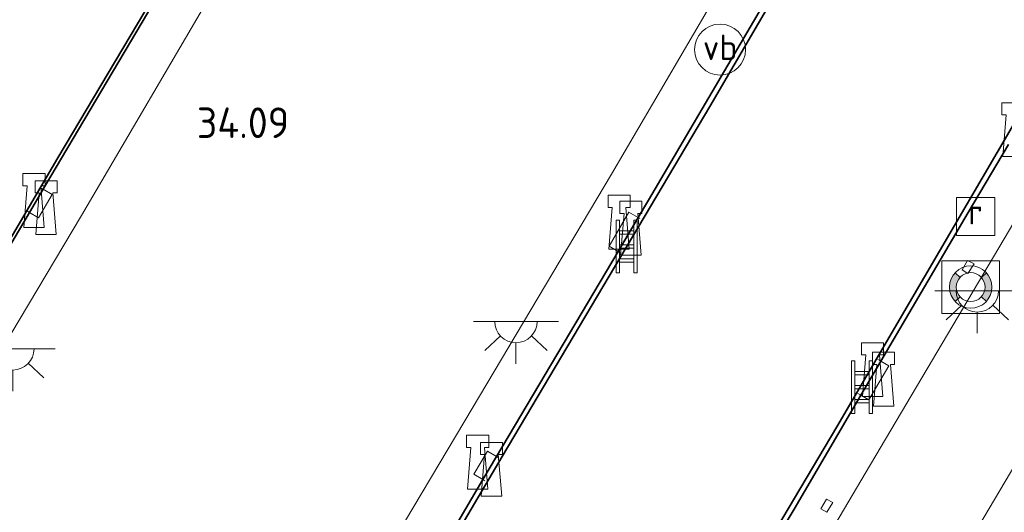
# Model space of a CAD drawing. Header units: metres. Extents: x 185049 to 189876, y 349292 to 352302.
# Tile 165 of 256: x 189316 to 189374, y 350376 to 350405. Entities that reach past the tile are written whole.
import ezdxf
from ezdxf.enums import TextEntityAlignment as Align

# ---------------------------------------------------------------- set-up
doc = ezdxf.new("R2010")
doc.units = ezdxf.units.M
for name, color, linetype, lineweight in [('B-WE-GK-KADEMUUR-GV', 150, 'Continuous', 35), ('B-WE-GR-GRAS-GV', 60, 'Continuous', 13), ('B-WE-IE-MEUBILAIR_WATERWEGMEUBILAIR-S', 150, 'Continuous', 25), ('B-WE-IE-MEUBILAIR_WEGMEUBILAIR-S', 7, 'Continuous', 25), ('B-WE-IE-TERREINAFSCHEIDING_KUNSTMATIG_HEKWERK-G', 20, 'IE-TERREINAFSCHEIDING-KUNSTMATIG', 18), ('B-WE-KL-ET_LS_OV_LICHTPUNT-S', 190, 'Continuous', 25), ('B-WE-KW-KUNSTWERK_SLUIS_SCHUTSLUIS-GV', 170, 'Continuous', 18), ('B-WE-OB-OEVERVOORZIENING-G', 7, 'Continuous', 18), ('B-WE-OG-WEG_TRAP-S', 7, 'Continuous', 25), ('B-WE-RI-GWA_RIOOLPUT-GV', 30, 'Continuous', 18), ('B-WE-RI-GWA_RIOOLPUT-S', 30, 'Continuous', 25), ('B-WE-VH-VERHARDING_BETON-GV', 252, 'Continuous', 18), ('X-XX-AL-HOOGTELABEL-S', 7, 'Continuous', 25)]:
    doc.layers.add(name, color=color, linetype=linetype, lineweight=lineweight)
doc.styles.add('NLCS-ISO', font='NLCS-ISO.ttf')
doc.styles.add('NLCS-ISO-ANNOTATIVE-T18', font='NLCS-ISO.ttf', dxfattribs={"height": 1.8})
doc.linetypes.add('IE-TERREINAFSCHEIDING-KUNSTMATIG', pattern='A,4,[82,NLCS.SHX,S=0.75,R=90,X=0,Y=0],4,-2', length=10)

# ---------------------------------------------------------------- blocks, each defined once
blk = doc.blocks.new('SAL-HOOGTELABEL-SO')
at = {"color": 0, "linetype": 'ByBlock', "lineweight": -2, "style": 'NLCS-ISO-ANNOTATIVE-T18'}
blk.add_attdef('HOOGTE', text='', height=1.8, dxfattribs=at).set_placement((2.788, 0), align=Align.RIGHT)
blk = doc.blocks.new('SOG-WATER_REDDINGSMIDDEL-SO')
at = {"linetype": 'ByBlock', "lineweight": 18}
h = blk.add_hatch(color=0, dxfattribs=at)
h.dxf.hatch_style = 1
h.paths.add_polyline_path([(1.25, 0, 0.187058), (0.923, 0.843), (0.628, 0.573, -0.187058), (0.85, 0, -0.187058), (0.628, -0.573), (0.923, -0.843, 0.187058)])
h.paths.add_polyline_path([(-0.628, 0.573), (-0.923, 0.843, 0.187058), (-1.25, 0, 0.187058), (-0.923, -0.843), (-0.628, -0.573, -0.187058), (-0.85, 0, -0.187058)])
at = {"color": 0, "linetype": 'ByBlock', "lineweight": 18}
blk.add_lwpolyline([(1.699, 1.55), (-1.699, 1.55), (-1.699, -1.55), (1.699, -1.55)], close=True, dxfattribs=at)
for points in [[(-0.628, 0.573), (-0.923, 0.843)], [(0.923, 0.843), (0.628, 0.573)], [(-0.628, -0.573), (-0.923, -0.843)], [(0.923, -0.843), (0.628, -0.573)]]:
    blk.add_lwpolyline(points, dxfattribs=at)
for radius in [1.25, 0.85]:
    blk.add_circle((0, 0), radius, dxfattribs=at)
blk = doc.blocks.new('SIE-WATER_BOLDER-SO')
at = {"color": 0, "linetype": 'ByBlock', "lineweight": 18}
blk.add_lwpolyline([(0.402, 0.867), (0.602, -1.587), (-0.602, -1.587), (-0.402, 0.867), (-0.65, 0.867), (-0.65, 1.587), (0.65, 1.587), (0.65, 0.867)], close=True, dxfattribs=at)
blk = doc.blocks.new('SIE-WEG_PAAL_VERKEERSBORD-SO')
at = {"color": 0, "linetype": 'ByBlock', "lineweight": 18}
blk.add_circle((0, 0), 1.5, dxfattribs=at)
at = {"color": 0, "linetype": 'ByBlock', "lineweight": 18, "style": 'NLCS-ISO'}
blk.add_text('vb', height=1.5, dxfattribs=at).set_placement((0, 0.132), align=Align.MIDDLE_CENTER)
blk = doc.blocks.new('SRI-PUT_INSPECTIEPUT_RIOOLPUT-SO')
at = {"color": 0, "linetype": 'ByBlock', "lineweight": 18}
blk.add_lwpolyline([(-1.125, -1.125), (1.125, -1.125), (1.125, 1.125), (-1.125, 1.125)], close=True, dxfattribs=at)
at = {"color": 0, "linetype": 'ByBlock', "lineweight": 18, "style": 'NLCS-ISO'}
blk.add_text('r', height=1.5, dxfattribs=at).set_placement((0, 0.283), align=Align.MIDDLE_CENTER)
blk = doc.blocks.new('SOG-WEG_TRAP-SO')
at = {"color": 0, "linetype": 'ByBlock', "lineweight": 18}
for points in [[(-0.425, -1.55), (-0.425, 1.55), (-0.625, 1.55), (-0.625, -1.55)], [(0.425, 1.55), (0.625, 1.55), (0.625, -1.55), (0.425, -1.55)]]:
    blk.add_lwpolyline(points, close=True, dxfattribs=at)
for points in [[(0.425, 0.925), (-0.425, 0.925)], [(0.425, 0.725), (-0.425, 0.725)], [(0.425, 0.1), (-0.425, 0.1)], [(0.425, -0.1), (-0.425, -0.1)], [(0.425, -0.725), (-0.425, -0.725)], [(0.425, -0.925), (-0.425, -0.925)]]:
    blk.add_lwpolyline(points, dxfattribs=at)
blk = doc.blocks.new('SKL-ET_OV_LICHTPUNT-SO')
at = {"color": 0, "linetype": 'ByBlock', "lineweight": 18}
for points in [[(-1.25, 0), (-2.5, 0)], [(1.25, 0), (2.5, 0)], [(-0.915, -0.851), (-1.831, -1.703)], [(0.915, -0.851), (1.831, -1.703)], [(0, -1.25), (0, -2.5)]]:
    blk.add_lwpolyline(points, dxfattribs=at)
blk.add_lwpolyline([(0, 0), (1.25, 0, -1), (-1.25, 0)], format="xyb", close=True, dxfattribs=at)

msp = doc.modelspace()

# ---------------------------------------------------------------- linework, layer by layer
at = {"layer": 'B-WE-GK-KADEMUUR-GV'}
for points in [[(189353.372, 350363.04, 32.344), (189364.031, 350380.983, 32.344), (189374.36, 350398.646, 32.344), (189381.018, 350410.088, 32.344), (189383.038, 350413.049, 32.344), (189384.569, 350412.223, 32.344), (189389.094, 350420.132, 32.344), (189389.178, 350420.557, 32.344), (189389.411, 350421.742, 32.344), (189388.125, 350422.167, 20.674), (189388.638, 350422.888, 20.674), (189398.915, 350435.906, 20.674), (189413.46, 350455.062, 20.674), (189425.382, 350475.072, 20.674), (189436.266, 350493.433, 20.674), (189446.656, 350510.901, 20.674)], [(189297.813, 350362.312, 20.675), (189309.277, 350381.706, 20.675), (189318.167, 350396.834, 20.675), (189328.778, 350414.704, 20.675), (189342.162, 350437.249, 20.675), (189343.62, 350436.425, 20.675), (189348.539, 350444.705, 20.675), (189348.166, 350444.785, 20.675), (189348.448, 350445.973, 20.674), (189347.283, 350446.323, 20.674), (189347.776, 350447.088, 20.674), (189357.344, 350459.455, 20.674), (189367.786, 350472.773, 20.674), (189377.294, 350485.012, 20.674), (189388.005, 350498.692, 20.674), (189396.177, 350509.178, 20.674)], [(189341.514, 350375.048, 34.12), (189343.1929, 350377.8825, 34.1147), (189343.9951, 350379.2369, 34.1122), (189351.1482, 350391.3134, 34.0897), (189352.3322, 350393.3124, 34.0859), (189352.945, 350394.347, 34.084), (189359.8591, 350406.0919, 34.0976), (189360.6704, 350407.4701, 34.0992), (189362.9707, 350411.3776, 34.1037), (189364.1634, 350413.4037, 34.1063), (189367.055, 350418.332, 34.144), (189366.9746, 350418.376, 34.1059), (189365.595, 350419.13, 34.134), (189373.289, 350431.888, 34.074), (189374.784, 350431.014, 24.325), (189381.073, 350445.331, 24.31), (189386.193, 350457.027, 24.325), (189390.939, 350468.031, 24.321), (189396.731, 350481.321, 24.343), (189400.063, 350488.795, 24.365), (189408.017, 350506.952, 24.34)], [(189406.981, 350504.017, 20.674), (189402.581, 350494.06, 20.674), (189397.703, 350482.814, 20.674), (189392.303, 350470.451, 20.674), (189386.853, 350457.904, 20.674), (189381.392, 350445.269, 20.674), (189380.761, 350444.013, 20.674), (189374.871, 350430.965, 20.674), (189374.484, 350430.357, 20.674), (189373.591, 350431.146, 20.674), (189372.67, 350430.355, 32.344), (189367.709, 350422.306, 32.344), (189369.169, 350421.487, 32.344), (189356.547, 350399.86, 32.344), (189344.324, 350379.235, 32.344), (189331.794, 350357.961, 32.344)], [(189392.241, 350503.684, 24.267), (189386.039, 350495.811, 24.263), (189364.171, 350467.88, 24.26), (189357.435, 350459.389, 24.26), (189351.007, 350451.085, 24.225), (189347.871, 350447.035, 34.135), (189349.487, 350446.049, 34.135), (189341.882, 350433.358, 34.117), (189341.05, 350433.843, 34.146), (189340.519, 350434.149, 34.131), (189337.736, 350429.542, 34.149), (189337.4727, 350429.0966, 34.1469), (189336.2742, 350427.0695, 34.1373), (189333.9763, 350423.1827, 34.1189), (189333.1635, 350421.8077, 34.1124), (189325.6249, 350409.0565, 34.052), (189324.44, 350407.0523, 34.0425), (189317.382, 350395.114, 33.986), (189317.3001, 350394.9754, 33.986), (189316.4942, 350393.6107, 33.986), (189308.9994, 350380.9191, 33.986), (189307.813, 350378.91, 33.986), (189300.6489, 350366.7787, 33.986)], [(189374.1318, 350397.622, 34.0794), (189371.767, 350393.612, 34.054), (189366.6242, 350384.8538, 34.1262), (189365.4472, 350382.8494, 34.1427), (189361.511, 350376.146, 34.198), (189358.2942, 350370.766, 34.1218)]]:
    msp.add_polyline3d(points, dxfattribs=at)
at = {"layer": 'B-WE-GR-GRAS-GV'}
for points in [[(189347.0989, 350422.052, 34.125), (189353.351, 350418.183, 33.992), (189354.2094, 350419.736, 34.043), (189358.806, 350417.054, 33.973), (189358.842, 350417.124, 33.988), (189359.455, 350416.77, 34.065), (189362.025, 350415.13, 34.08), (189350.761, 350395.871, 34.037), (189342.133, 350381.344, 34.091), (189333.049, 350366.111, 34.08), (189325.307, 350352.93, 34.044), (189312.533, 350331.214, 34.051), (189290.142, 350343.659, 34.088), (189299.626, 350359.859, 34.029), (189309.616, 350376.795, 34.004), (189319.546, 350393.432, 33.993), (189327.535, 350407.071, 34.004), (189336.649, 350421.847, 34.062), (189338.573, 350425.671, 34.013), (189340.068, 350428.101, 34.052), (189343.365, 350426.21, 34.049), (189347.9404, 350423.4882, 34.015)], [(189346.733, 350331.827, 34.025), (189337.65, 350316.5392, 34.0349), (189331.3611, 350320.2146, 34.0067), (189340.485, 350335.639, 33.993), (189350.802, 350353.049, 34.024), (189366.004, 350378.77, 34.022), (189374.761, 350393.561, 34.015), (189380.986, 350404.004, 34.073), (189387.241, 350400.245, 34.074), (189377.395, 350383.609, 34.023), (189367.286, 350366.539, 34.02), (189358.926, 350352.444, 34.024), (189357.075, 350349.228, 34.038)]]:
    msp.add_polyline3d(points, close=True, dxfattribs=at)
at = {"layer": 'B-WE-IE-TERREINAFSCHEIDING_KUNSTMATIG_HEKWERK-G'}
for points in [[(189317.172, 350395.051, 34.025), (189317.3001, 350394.9754, 33.986), (189317.821, 350394.668, 34.028), (189317.019, 350393.301, 34.039), (189316.4942, 350393.6107, 33.986), (189316.37, 350393.684, 34.036)], [(189351.276, 350391.238, 34.04), (189351.1482, 350391.3134, 34.0897), (189350.627, 350391.621, 34.037), (189351.789, 350393.633, 34.037), (189352.3322, 350393.3124, 34.0859), (189352.438, 350393.25, 34.04)], [(189365.27, 350382.954, 34.058), (189365.4472, 350382.8494, 34.1427), (189365.919, 350382.571, 34.061), (189367.1, 350384.573, 34.057), (189366.6242, 350384.8538, 34.1262), (189366.451, 350384.956, 34.054)], [(189343.309, 350377.814, 34.051), (189343.1929, 350377.8825, 34.1147), (189342.66, 350378.197, 34.048), (189343.468, 350379.548, 34.043), (189343.9951, 350379.2369, 34.1122), (189344.117, 350379.165, 34.046)]]:
    msp.add_polyline3d(points, dxfattribs=at)
at = {"layer": 'B-WE-KW-KUNSTWERK_SLUIS_SCHUTSLUIS-GV'}
for points in [[(189348.539, 350444.705, 20.675), (189343.62, 350436.425, 20.675), (189342.162, 350437.249, 20.675), (189328.778, 350414.704, 20.675), (189318.167, 350396.834, 20.675), (189309.277, 350381.706, 20.675), (189297.813, 350362.312, 20.675), (189287.571, 350345.003, 20.675), (189273.202, 350352.544, 20.675), (189276.42, 350357.992, 20.675), (189287.391, 350376.481, 20.675), (189296.666, 350392.203, 20.675), (189308.305, 350411.819, 20.675), (189318.228, 350428.575, 20.675), (189328.29, 350445.625, 20.675), (189326.899, 350446.44, 20.675), (189331.775, 350454.516, 20.675), (189338.077, 350447.25, 20.675), (189338.56, 350447, 20.675), (189339.109, 350446.717, 20.675), (189348.166, 350444.785, 20.675)], [(189389.094, 350420.132, 32.344), (189384.569, 350412.223, 32.344), (189383.038, 350413.049, 32.344), (189381.018, 350410.088, 32.344), (189374.36, 350398.646, 32.344), (189364.031, 350380.983, 32.344), (189353.372, 350363.04, 32.344), (189341.648, 350343.158, 32.344), (189328.906, 350321.602, 32.344), (189315.022, 350329.804, 32.344), (189317.716, 350334.286, 32.344), (189331.794, 350357.961, 32.344), (189344.324, 350379.235, 32.344), (189356.547, 350399.86, 32.344), (189369.169, 350421.487, 32.344), (189367.709, 350422.306, 32.344), (189372.67, 350430.355, 32.344), (189378.827, 350422.75, 32.344), (189379.317, 350422.476, 32.344), (189379.878, 350422.162, 32.344), (189389.178, 350420.557, 32.344)]]:
    msp.add_polyline3d(points, close=True, dxfattribs=at)
at = {"layer": 'B-WE-OB-OEVERVOORZIENING-G'}
for points in [[(189287.571, 350345.003, 20.675), (189297.813, 350362.312, 20.675), (189309.277, 350381.706, 20.675), (189318.167, 350396.834, 20.675), (189328.778, 350414.704, 20.675), (189342.162, 350437.249, 20.675), (189343.62, 350436.425, 20.675), (189348.539, 350444.705, 20.675), (189348.166, 350444.785, 20.675), (189339.109, 350446.717, 20.675), (189338.56, 350447, 20.675), (189338.077, 350447.25, 20.675), (189331.775, 350454.516, 20.675)], [(189372.67, 350430.355, 32.344), (189367.709, 350422.306, 32.344), (189369.169, 350421.487, 32.344), (189356.547, 350399.86, 32.344), (189344.324, 350379.235, 32.344), (189331.794, 350357.961, 32.344), (189317.716, 350334.286, 32.344), (189315.022, 350329.804, 32.344)], [(189328.906, 350321.602, 32.344), (189341.648, 350343.158, 32.344), (189353.372, 350363.04, 32.344), (189364.031, 350380.983, 32.344), (189374.36, 350398.646, 32.344), (189381.018, 350410.088, 32.344), (189383.038, 350413.049, 32.344), (189384.569, 350412.223, 32.344), (189389.094, 350420.132, 32.344), (189389.178, 350420.557, 32.344), (189379.878, 350422.162, 32.344), (189379.317, 350422.476, 32.344), (189378.827, 350422.75, 32.344), (189372.67, 350430.355, 32.344)]]:
    msp.add_polyline3d(points, dxfattribs=at)
at = {"layer": 'B-WE-RI-GWA_RIOOLPUT-GV'}
for points in [[(189372.113, 350390.592, 33.988), (189371.753, 350390.024, 34.022), (189371.41, 350390.226, 34.03), (189371.734, 350390.784, 34)], [(189363.793, 350376.535, 33.993), (189363.433, 350375.967, 34.027), (189363.09, 350376.169, 34.035), (189363.414, 350376.727, 34.005)]]:
    msp.add_polyline3d(points, close=True, dxfattribs=at)
at = {"layer": 'B-WE-VH-VERHARDING_BETON-GV'}
for points in [[(189333.049, 350366.111, 34.08), (189342.133, 350381.344, 34.091), (189350.761, 350395.871, 34.037), (189362.025, 350415.13, 34.08), (189359.455, 350416.77, 34.065), (189358.842, 350417.124, 33.988), (189360.4228, 350419.6877, 34.0639), (189361.859, 350422.111, 34.01), (189357.899, 350424.491, 34.001), (189351.428, 350428.334, 33.96), (189346.384, 350431.349, 34.058), (189343.365, 350426.21, 34.049), (189340.068, 350428.101, 34.052), (189338.573, 350425.671, 34.013), (189336.649, 350421.847, 34.062), (189327.535, 350407.071, 34.004), (189319.546, 350393.432, 33.993), (189309.616, 350376.795, 34.004), (189299.626, 350359.859, 34.029)], [(189308.9994, 350380.9191, 33.986), (189316.4942, 350393.6107, 33.986), (189317.019, 350393.301, 34.039), (189317.821, 350394.668, 34.028), (189317.3001, 350394.9754, 33.986), (189317.382, 350395.114, 33.986), (189324.44, 350407.0523, 34.0425)], [(189359.8591, 350406.0919, 34.0976), (189352.945, 350394.347, 34.084), (189352.3322, 350393.3124, 34.0859), (189351.789, 350393.633, 34.037), (189350.627, 350391.621, 34.037), (189351.1482, 350391.3134, 34.0897), (189343.9951, 350379.2369, 34.1122), (189343.468, 350379.548, 34.043), (189342.66, 350378.197, 34.048), (189343.1929, 350377.8825, 34.1147), (189341.514, 350375.048, 34.12)], [(189367.286, 350366.539, 34.02), (189377.395, 350383.609, 34.023), (189387.241, 350400.245, 34.074), (189380.986, 350404.004, 34.073), (189374.761, 350393.561, 34.015), (189366.004, 350378.77, 34.022), (189350.802, 350353.049, 34.024)], [(189358.2942, 350370.766, 34.1218), (189361.511, 350376.146, 34.198), (189365.4472, 350382.8494, 34.1427), (189365.919, 350382.571, 34.061), (189367.1, 350384.573, 34.057), (189366.6242, 350384.8538, 34.1262), (189371.767, 350393.612, 34.054), (189374.1318, 350397.622, 34.0794)]]:
    msp.add_polyline3d(points, dxfattribs=at)
for points in [[(189317.821, 350394.668, 34.028), (189317.019, 350393.301, 34.039), (189316.4942, 350393.6107, 33.986), (189317.3001, 350394.9754, 33.986)], [(189352.3322, 350393.3124, 34.0859), (189351.1482, 350391.3134, 34.0897), (189350.627, 350391.621, 34.037), (189351.789, 350393.633, 34.037)], [(189371.41, 350390.226, 34.03), (189371.753, 350390.024, 34.022), (189372.113, 350390.592, 33.988), (189371.734, 350390.784, 34)], [(189367.1, 350384.573, 34.057), (189365.919, 350382.571, 34.061), (189365.4472, 350382.8494, 34.1427), (189366.6242, 350384.8538, 34.1262)], [(189343.9951, 350379.2369, 34.1122), (189343.1929, 350377.8825, 34.1147), (189342.66, 350378.197, 34.048), (189343.468, 350379.548, 34.043)], [(189363.09, 350376.169, 34.035), (189363.433, 350375.967, 34.027), (189363.793, 350376.535, 33.993), (189363.414, 350376.727, 34.005)]]:
    msp.add_polyline3d(points, close=True, dxfattribs=at)

# ---------------------------------------------------------------- block references
at = {"layer": 'B-WE-IE-MEUBILAIR_WATERWEGMEUBILAIR-S'}
for name, p in [('SIE-WATER_BOLDER-SO', (189374.403, 350398.487, 34.081)), ('SIE-WATER_BOLDER-SO', (189316.755, 350394.318, 34.022)), ('SIE-WATER_BOLDER-SO', (189317.466, 350393.894, 34.106)), ('SIE-WATER_BOLDER-SO', (189351.209, 350393.043, 34.073)), ('SIE-WATER_BOLDER-SO', (189351.903, 350392.686, 33.922)), ('SOG-WATER_REDDINGSMIDDEL-SO', (189371.913, 350389.219, 34.074)), ('SIE-WATER_BOLDER-SO', (189366.136, 350384.355, 34.064)), ('SIE-WATER_BOLDER-SO', (189366.786, 350383.799, 34.131)), ('SIE-WATER_BOLDER-SO', (189342.884, 350378.914, 34.106)), ('SIE-WATER_BOLDER-SO', (189343.694, 350378.489, 33.994))]:
    msp.add_blockref(name, p, dxfattribs=at)
at = {"layer": 'B-WE-IE-MEUBILAIR_WEGMEUBILAIR-S'}
msp.add_blockref('SIE-WEG_PAAL_VERKEERSBORD-SO', (189357.155, 350403.204, 34.066), dxfattribs=at)
at = {"layer": 'B-WE-KL-ET_LS_OV_LICHTPUNT-S'}
for p in [(189372.3005, 350388.997, 33.9575), (189345.135, 350387.196, 34.044), (189315.507, 350385.587, 34.073)]:
    msp.add_blockref('SKL-ET_OV_LICHTPUNT-SO', p, dxfattribs=at)
at = {"layer": 'B-WE-OG-WEG_TRAP-S'}
for p in [(189351.657, 350391.604, 33.994), (189365.513, 350383.323, 33.967)]:
    msp.add_blockref('SOG-WEG_TRAP-SO', p, dxfattribs=at)
at = {"layer": 'B-WE-RI-GWA_RIOOLPUT-S'}
msp.add_blockref('SRI-PUT_INSPECTIEPUT_RIOOLPUT-SO', (189372.201, 350393.375, 34.084), dxfattribs=at)
at = {"layer": 'X-XX-AL-HOOGTELABEL-S'}
msp.add_blockref('SAL-HOOGTELABEL-SO', (189328.999, 350397.997, 34.088), dxfattribs=at).add_auto_attribs({'HOOGTE': '34.09'})

doc.saveas('drawing.dxf')
